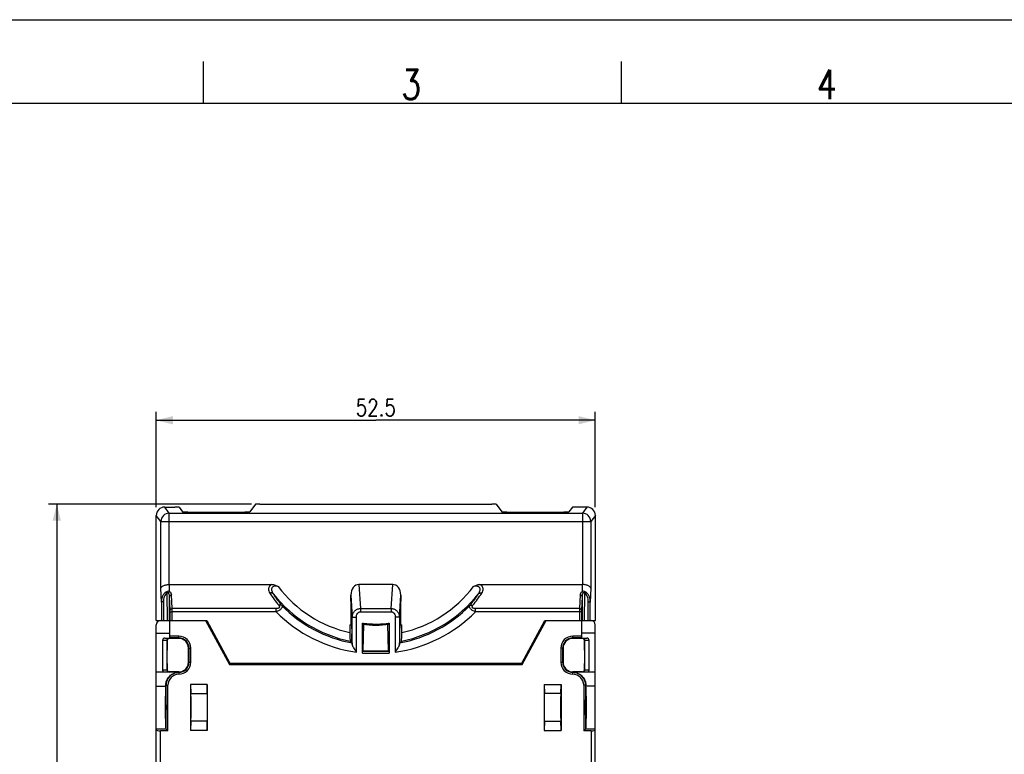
# Model space of a CAD drawing. Header units: millimetres. Extents: x 0 to 420, y 0 to 297.
# Tile 4 of 6: x 92 to 210, y 209 to 297. Entities that reach past the tile are written whole.
import ezdxf

# ---------------------------------------------------------------- set-up
doc = ezdxf.new("R2010")
doc.units = ezdxf.units.MM
doc.header["$LTSCALE"] = 23.1
doc.layers.get('0').update_dxf_attribs({"linetype": 'CONTINUOUS'})
doc.styles.get("Standard").update_dxf_attribs({"font": 'SIMPLEX.SHX', "width": 0.8})
doc.dimstyles.new('DIMSTYLE_1', dxfattribs={"dimtxt": 2, "dimasz": 2, "dimexe": 1, "dimexo": 1, "dimgap": 0.5, "dimtad": 1, "dimdec": 0, "dimdsep": 46, "dimtxsty": 'Standard', "dimblk": '_FILLED', "dimblk1": '_FILLED', "dimblk2": '_FILLED', "dimcen": 0.09, "dimazin": 2, "dimtp": 0.3, "dimtm": 0.3, "dimtfac": 1, "dimtdec": 0, "dimtofl": 0, "dimtmove": 0, "dimatfit": 3, "dimldrblk": '_FILLED', "dimfxl": 0, "dimtolj": 1, "dimarcsym": 0})
doc.dimstyles.new('DIMSTYLE_2', dxfattribs={"dimtxt": 2, "dimasz": 2, "dimexe": 1, "dimexo": 1, "dimgap": 0.5, "dimtad": 1, "dimdsep": 46, "dimtxsty": 'Standard', "dimblk": '_FILLED', "dimblk1": '_FILLED', "dimblk2": '_FILLED', "dimcen": 0.09, "dimazin": 2, "dimtp": 0.3, "dimtm": 0.3, "dimtfac": 1, "dimtofl": 0, "dimtmove": 0, "dimatfit": 3, "dimldrblk": '_FILLED', "dimfxl": 0, "dimtolj": 1, "dimarcsym": 0})

# ---------------------------------------------------------------- blocks, each defined once
blk = doc.blocks.new('_FILLED')
at = {"color": 0, "linetype": 'ByBlock'}
blk.add_solid([(0, 0), (-1, 0.25), (-1, -0.25)], dxfattribs=at)
blk = doc.blocks.new('*D1')
at = {"color": 8}
for p, q in [((119.77, 239.03), (95.49, 239.03)), ((96.49, 239.03), (96.49, 180.1)), ((96.49, 121.18), (96.49, 180.1)), ((119.77, 121.18), (95.49, 121.18))]:
    blk.add_line(p, q, dxfattribs=at)
at = {"color": 8, "xscale": 2, "yscale": 2, "zscale": 2}
for p, rotation in [((96.49, 239.03), 90), ((96.49, 121.18), 270)]:
    blk.add_blockref('_FILLED', p, dxfattribs=dict(at, rotation=rotation))
at = {"color": 8, "insert": (93.99, 180.1), "char_height": 2, "width": 4.8, "attachment_point": 2, "rotation": 90, "line_spacing_factor": 0.9}
blk.add_mtext('118', dxfattribs=at)
blk = doc.blocks.new('*D2')
at = {"color": 8}
for p, q in [((108.39, 238.68), (108.39, 250.07)), ((160.89, 238.68), (160.89, 250.07)), ((108.39, 249.07), (134.64, 249.07)), ((160.89, 249.07), (134.64, 249.07))]:
    blk.add_line(p, q, dxfattribs=at)
at = {"color": 8, "xscale": 2, "yscale": 2, "zscale": 2, "rotation": 180}
blk.add_blockref('_FILLED', (108.39, 249.07), dxfattribs=at)
at = {"color": 8, "xscale": 2, "yscale": 2, "zscale": 2}
blk.add_blockref('_FILLED', (160.89, 249.07), dxfattribs=at)
at = {"color": 8, "insert": (134.64, 251.57), "char_height": 2, "width": 6.4, "attachment_point": 2, "line_spacing_factor": 0.9}
blk.add_mtext('52.5', dxfattribs=at)

msp = doc.modelspace()

# ---------------------------------------------------------------- linework, layer by layer
at = {"color": 7}
for p, q in [((0, 297), (420, 297)), ((114, 292), (114, 287)), ((164, 292), (164, 287)), ((25, 287), (410, 287)), ((109.94, 237.944), (109.389, 238.678)), ((109.389, 238.678), (110.62, 238.678)), ((109.94, 229.41), (109.94, 237.944)), ((109.94, 237.944), (159.341, 237.944)), ((111.133, 238.66), (110.62, 238.678)), ((111.133, 238.66), (111.54, 238.118)), ((112.54, 238.084), (118.591, 238.084)), ((120.259, 239.009), (119.591, 238.118)), ((120.772, 239.027), (120.259, 239.009)), ((120.772, 239.027), (148.508, 239.027)), ((149.021, 239.009), (148.508, 239.027)), ((149.021, 239.009), (149.69, 238.118)), ((150.69, 238.084), (156.741, 238.084)), ((158.147, 238.66), (157.741, 238.118)), ((158.661, 238.678), (158.147, 238.66)), ((159.892, 238.678), (158.661, 238.678)), ((159.892, 238.678), (159.341, 237.944)), ((159.341, 237.944), (159.341, 229.41)), ((108.389, 225.102), (108.389, 237.678)), ((108.94, 236.944), (108.389, 237.678)), ((108.94, 228.958), (108.94, 236.944)), ((109.94, 236.935), (159.341, 236.935)), ((160.892, 237.678), (160.341, 236.944)), ((160.341, 236.944), (160.341, 228.958)), ((160.892, 225.102), (160.892, 237.678)), ((108.99, 227.312), (108.94, 228.958)), ((109.974, 228.558), (109.949, 229.41)), ((109.949, 229.41), (122.198, 229.41)), ((132.624, 229.41), (132.799, 226.531)), ((136.657, 229.41), (132.624, 229.41)), ((136.482, 226.531), (136.657, 229.41)), ((147.083, 229.41), (159.332, 229.41)), ((159.332, 229.41), (159.306, 228.558)), ((160.341, 228.958), (160.291, 227.312)), ((108.99, 227.312), (109, 225.102)), ((109.24, 227.353), (109.25, 225.102)), ((109.726, 225.102), (109.696, 228.417)), ((110.048, 226.342), (109.95, 227.966)), ((109.977, 225.102), (109.95, 227.966)), ((110.298, 226.531), (110.2, 228.155)), ((131.657, 228.138), (131.816, 225.518)), ((131.657, 227.434), (131.657, 228.138)), ((131.658, 227.41), (131.657, 227.434)), ((131.657, 227.41), (131.657, 224.57)), ((131.658, 227.41), (131.657, 227.41)), ((137.465, 225.518), (137.624, 228.138)), ((137.622, 227.41), (137.624, 227.434)), ((137.622, 227.41), (137.624, 227.41)), ((137.624, 228.138), (137.624, 227.434)), ((137.624, 224.57), (137.624, 227.41)), ((159.081, 228.155), (158.983, 226.531)), ((159.331, 227.966), (159.232, 226.342)), ((159.331, 227.966), (159.304, 225.102)), ((159.585, 228.416), (159.554, 225.102)), ((160.031, 225.102), (160.041, 227.353)), ((160.281, 225.102), (160.291, 227.312)), ((110.053, 225.102), (110.053, 226.152)), ((122.722, 226.531), (110.298, 226.531)), ((110.303, 225.102), (110.303, 226.149)), ((122.722, 226.149), (110.303, 226.149)), ((122.722, 226.149), (122.722, 226.531)), ((132.799, 226.531), (132.799, 226.149)), ((132.799, 226.531), (136.482, 226.531)), ((132.799, 226.149), (136.482, 226.149)), ((136.482, 226.531), (136.482, 226.149)), ((146.559, 226.149), (146.559, 226.531)), ((158.983, 226.531), (146.559, 226.531)), ((158.978, 226.149), (146.559, 226.149)), ((158.978, 226.149), (158.978, 225.102)), ((159.228, 226.152), (159.228, 225.102)), ((108.389, 225.102), (114.42, 225.102)), ((109.99, 223), (109.99, 225.102)), ((114.26, 225.102), (117.125, 219.825)), ((114.29, 225.102), (117.141, 219.852)), ((114.412, 225.102), (117.182, 220.002)), ((114.42, 225.102), (117.189, 220.002)), ((131.816, 222.265), (131.816, 225.518)), ((132.315, 221.32), (132.315, 225.513)), ((136.966, 225.513), (136.966, 221.32)), ((137.465, 225.518), (137.465, 222.265)), ((152.092, 220.002), (154.861, 225.102)), ((152.099, 220.002), (154.868, 225.102)), ((152.14, 219.852), (154.99, 225.102)), ((152.156, 219.825), (155.021, 225.102)), ((154.861, 225.102), (160.892, 225.102)), ((159.29, 223), (159.29, 225.102)), ((108.39, 202.233), (108.39, 224.602)), ((131.535, 224.598), (131.535, 223.661)), ((131.657, 224.57), (131.643, 224.573)), ((133.04, 221.18), (133.04, 224.777)), ((133.14, 221.452), (133.196, 224.63)), ((136.14, 221.452), (136.085, 224.63)), ((136.24, 224.777), (136.24, 221.18)), ((137.746, 223.661), (137.746, 224.598)), ((160.89, 202.233), (160.89, 224.602)), ((108.39, 223.602), (109.99, 223.602)), ((109.142, 222.752), (109.142, 219.152)), ((109.142, 222.752), (109.66, 222.735)), ((109.422, 223), (109.99, 223)), ((109.66, 222.733), (109.66, 219.171)), ((109.66, 222.733), (109.69, 222.702)), ((109.69, 222.702), (109.69, 221.552)), ((109.909, 222.984), (109.94, 222.952)), ((111.09, 222.952), (109.94, 222.952)), ((111.09, 223.226), (109.99, 223.226)), ((111.09, 223.012), (109.99, 223.012)), ((111.09, 222.952), (111.09, 223.226)), ((131.583, 222.625), (131.64, 222.508)), ((131.762, 222.484), (131.762, 223.499)), ((137.519, 222.484), (137.519, 223.499)), ((137.698, 222.625), (137.641, 222.508)), ((158.19, 222.952), (158.19, 223.226)), ((159.29, 223.226), (158.19, 223.226)), ((159.29, 223.012), (158.19, 223.012)), ((159.34, 222.952), (158.19, 222.952)), ((160.89, 223.602), (159.29, 223.602)), ((159.29, 223), (159.859, 223)), ((159.372, 222.984), (159.34, 222.952)), ((159.621, 222.733), (159.59, 222.702)), ((159.59, 221.552), (159.59, 222.702)), ((159.621, 222.735), (160.138, 222.752)), ((159.621, 219.171), (159.621, 222.733)), ((160.138, 219.152), (160.138, 222.752)), ((109.671, 219.952), (109.671, 221.552)), ((109.69, 221.552), (109.671, 221.552)), ((112.24, 220.102), (112.24, 221.802)), ((112.24, 221.802), (112.515, 221.802)), ((112.301, 220.102), (112.301, 221.802)), ((112.515, 220.102), (112.515, 221.802)), ((131.793, 222.421), (131.762, 222.484)), ((133.14, 221.452), (136.14, 221.452)), ((133.141, 221.479), (136.14, 221.479)), ((137.488, 222.421), (137.519, 222.484)), ((156.766, 221.802), (156.766, 220.102)), ((157.04, 221.802), (156.766, 221.802)), ((156.98, 221.802), (156.98, 220.102)), ((157.04, 221.802), (157.04, 220.102)), ((159.59, 221.552), (159.61, 221.552)), ((159.61, 221.552), (159.61, 219.952)), ((133.04, 221.18), (136.24, 221.18)), ((109.66, 219.17), (109.142, 219.152)), ((109.66, 219.171), (109.69, 219.202)), ((109.69, 219.952), (109.671, 219.952)), ((109.69, 219.952), (109.69, 219.202)), ((112.24, 220.102), (112.515, 220.102)), ((117.125, 219.825), (117.141, 219.852)), ((117.125, 219.825), (152.156, 219.825)), ((117.141, 219.852), (152.14, 219.852)), ((117.189, 220.002), (152.092, 220.002)), ((152.156, 219.825), (152.14, 219.852)), ((156.766, 220.102), (157.04, 220.102)), ((159.59, 219.202), (159.59, 219.952)), ((159.59, 219.952), (159.61, 219.952)), ((159.621, 219.171), (159.59, 219.202)), ((160.138, 219.152), (159.621, 219.17)), ((108.39, 218.952), (109.256, 218.952)), ((111.09, 218.904), (109.425, 218.904)), ((109.909, 218.92), (109.94, 218.952)), ((111.09, 218.952), (109.94, 218.952)), ((111.09, 218.952), (111.09, 218.678)), ((158.19, 218.678), (158.19, 218.952)), ((159.34, 218.952), (158.19, 218.952)), ((159.856, 218.904), (158.19, 218.904)), ((159.372, 218.92), (159.34, 218.952)), ((160.025, 218.952), (160.89, 218.952)), ((108.39, 217.241), (109.511, 217.242)), ((109.517, 217.352), (109.765, 217.352)), ((109.551, 212.102), (109.551, 217.352)), ((109.765, 211.888), (109.765, 217.352)), ((112.49, 217.452), (112.517, 216.35)), ((112.49, 217.452), (112.49, 211.952)), ((114.49, 217.452), (112.49, 217.452)), ((114.463, 216.35), (114.49, 217.452)), ((114.49, 217.452), (114.49, 211.952)), ((154.79, 217.452), (154.817, 216.35)), ((154.79, 217.452), (154.79, 211.952)), ((154.79, 217.452), (156.79, 217.452)), ((156.763, 216.35), (156.79, 217.452)), ((156.79, 217.452), (156.79, 211.952)), ((159.516, 217.352), (159.516, 211.888)), ((159.764, 217.352), (159.516, 217.352)), ((159.73, 217.352), (159.73, 212.102)), ((160.89, 217.242), (159.77, 217.242)), ((112.517, 216.35), (114.463, 216.35)), ((156.763, 216.35), (154.817, 216.35)), ((109.551, 212.102), (108.39, 212.102)), ((109.551, 212.102), (109.765, 211.888)), ((112.517, 213.054), (112.49, 211.952)), ((114.49, 211.952), (112.49, 211.952)), ((114.463, 213.054), (112.517, 213.054)), ((114.49, 211.952), (114.463, 213.054)), ((154.817, 213.054), (154.79, 211.952)), ((154.79, 211.952), (156.79, 211.952)), ((154.817, 213.054), (156.763, 213.054)), ((156.79, 211.952), (156.763, 213.054)), ((159.73, 212.102), (159.516, 211.888)), ((160.89, 212.102), (159.73, 212.102)), ((108.89, 202.602), (108.89, 211.888)), ((109.765, 211.888), (108.89, 211.888)), ((160.39, 211.888), (159.516, 211.888)), ((160.39, 211.888), (160.39, 202.602))]:
    msp.add_line(p, q, dxfattribs=at)
for centre, radius, start, end in [((109.941, 236.943), 1.001, 90.05391, 179.94285), ((159.34, 236.943), 1.001, 0.05718, 89.94607), ((134.64, 237.91), 14.584, 216.77191, 257.70741), ((134.641, 237.91), 14.584, 282.29259, 323.2281), ((134.889, 236.715), 15.373, 212.85327, 219.55278), ((134.64, 237.902), 15.58, 218.02413, 258.68399), ((134.887, 236.34), 14.876, 212.69005, 219.40288), ((134.641, 237.902), 15.58, 281.31601, 321.97586), ((134.404, 236.332), 14.863, 320.59418, 327.31289), ((134.402, 236.708), 15.36, 320.44434, 327.1496), ((134.641, 237.88), 16.723, 224.54495, 262.00623), ((134.64, 237.888), 15.727, 224.33757, 259.56742), ((134.64, 237.88), 16.723, 277.99377, 315.45505), ((134.641, 237.888), 15.727, 280.43258, 315.66243), ((108.89, 224.602), 0.5, 90, 180), ((160.39, 224.602), 0.5, 0, 90), ((134.64, 237.911), 13.67, 256.87083, 257.33578), ((134.639, 237.871), 13.191, 263.03826, 263.77854), ((134.64, 238.052), 13.5, 263.19267, 276.80733), ((134.64, 238.202), 14.5, 263.66405, 264.22323), ((134.64, 237.881), 13.201, 263.77854, 264.58769), ((134.64, 237.881), 13.201, 275.41231, 276.22146), ((134.642, 237.871), 13.191, 276.22146, 276.96174), ((134.64, 238.202), 14.5, 275.77677, 276.33595), ((134.64, 237.911), 13.67, 282.6061, 283.12917), ((111.09, 221.802), 1.424, 0, 90), ((111.09, 221.802), 1.21, 0, 90), ((111.09, 221.802), 1.15, 0, 90), ((134.64, 238.202), 15.5, 264.07504, 264.53216), ((134.64, 238.202), 15.5, 275.46784, 275.92496), ((158.19, 221.802), 1.424, 90, 180), ((158.19, 221.802), 1.21, 90, 180), ((158.19, 221.802), 1.15, 90, 180), ((134.64, 237.893), 15.676, 258.9656, 259.41832), ((134.64, 237.893), 15.676, 280.58168, 281.0344), ((111.09, 220.102), 1.424, 270, 360), ((111.09, 220.102), 1.21, 270, 360), ((111.09, 220.102), 1.15, 270, 360), ((158.19, 220.102), 1.424, 180, 270), ((158.19, 220.102), 1.21, 180, 270), ((158.19, 220.102), 1.15, 180, 270), ((111.09, 217.352), 1.54, 90, 180), ((111.09, 217.352), 1.326, 90, 180), ((158.19, 217.352), 1.54, 0, 90), ((158.19, 217.352), 1.326, 0, 90)]:
    msp.add_arc(centre, radius, start, end, dxfattribs=at)
for centre, major_axis, ratio, start_param, end_param in [((109.39, 237.677), (0.727, -0.688), 0.9993139, 2.3287812, 3.8988923), ((112.54, 238.119), (1, 0), 0.0349115, -3.1154127, -1.5707963), ((118.591, 238.119), (1, 0), 0.0349115, -1.5707963, -0.0261799), ((150.69, 238.119), (1, 0), 0.0349115, -3.1154127, -1.5707963), ((156.741, 238.119), (1, 0), 0.0349115, -1.5707963, -0.0261799), ((159.891, 237.677), (0.727, 0.688), 0.9993139, -0.7572996, 0.8128115), ((109.966, 228.093), (-0.04, 1.317), 0.7591354, -0.0231909, -0.0140475), ((132.658, 228.093), (-0.08, 1.316), 0.7586849, -0.0463611, 1.4903688), ((136.622, 228.093), (0.08, 1.316), 0.7586849, -1.4903688, 0.0463611), ((159.315, 228.093), (0.04, 1.317), 0.7591354, 0.0140475, 0.0231909), ((137.067, 237.009), (11.129, -11.126), 0.845283, -1.249547, -1.2456424), ((132.214, 237.009), (11.129, 11.126), 0.845283, -1.8959503, -1.8920457), ((109.424, 222.75), (0.281, -0.009), 0.8880059, 1.6087593, 3.171534), ((109.94, 222.702), (0.177, -0.177), 0.9996955, 8.6395321, 10.2100238), ((159.34, 222.702), (-0.177, -0.177), 0.9996955, 2.3563468, 3.9268385), ((159.857, 222.75), (0.281, 0.009), 0.8880059, -0.0299413, 1.5328333), ((109.424, 219.154), (0.281, 0.009), 0.8880059, 3.1116513, 4.0444192), ((109.94, 219.202), (0.177, 0.177), 0.9996955, 2.3563468, 3.9268385), ((159.34, 219.202), (-0.177, 0.177), 0.9996955, 2.3563468, 3.9268385), ((159.857, 219.154), (0.281, -0.009), 0.8880059, -0.9028266, 0.0299413), ((109.521, 214.702), (0, 2.6), 0.0174551, 0.2158349, 3.1415927), ((109.504, 219.195), (0, 2), 0.0174551, -2.9257578, -2.7430699), ((159.76, 214.702), (0, 2.6), 0.0174551, 3.1415927, 6.0673505), ((159.777, 219.195), (0, 2), 0.0174551, -3.5401154, -3.3574275), ((112.512, 214.702), (0, 1.75), 0.0087269, -2.7988892, -0.3427035), ((114.469, 214.702), (0, 1.75), 0.0087269, 0.3427035, 2.7988892), ((154.812, 214.702), (0, 1.75), 0.0087269, -2.7988892, -0.3427035), ((156.769, 214.702), (0, 1.75), 0.0087269, 0.3427035, 2.7988892), ((108.89, 212.021), (0.5, 0), 0.2662906, -3.1415927, -1.5707963), ((160.39, 212.021), (0.5, 0), 0.2662906, -1.5707963, 0)]:
    msp.add_ellipse(centre, major_axis=major_axis, ratio=ratio, start_param=start_param, end_param=end_param, dxfattribs=at)
for centre, major_axis, ratio in [((109.52, 214.702), (0, 1.67), 0.0174577), ((112.512, 214.702), (0, 1.3), 0.0087269), ((156.769, 214.702), (0, 1.3), 0.0087269), ((159.76, 214.702), (0, 1.67), 0.0174577)]:
    msp.add_ellipse(centre, major_axis=major_axis, ratio=ratio, dxfattribs=at)
for points, knots in [([(108.94, 236.944), (108.942, 236.943), (108.95, 236.943), (108.966, 236.942), (108.992, 236.941), (109.026, 236.941), (109.069, 236.94), (109.142, 236.939), (109.25, 236.938), (109.399, 236.937), (109.568, 236.936), (109.75, 236.936), (109.876, 236.935), (109.94, 236.935)], [0, 0, 0, 0, 0.0072338, 0.0236746, 0.0491995, 0.0835852, 0.1264842, 0.1775278, 0.3020369, 0.4524965, 0.6232533, 0.8081348, 1, 1, 1, 1]), ([(159.341, 236.935), (159.405, 236.935), (159.531, 236.936), (159.713, 236.936), (159.882, 236.937), (160.03, 236.938), (160.139, 236.939), (160.212, 236.94), (160.255, 236.941), (160.289, 236.941), (160.314, 236.942), (160.331, 236.943), (160.339, 236.943), (160.341, 236.944)], [0, 0, 0, 0, 0.1918554, 0.3767234, 0.5474822, 0.6979466, 0.8224586, 0.8735029, 0.9164051, 0.9507945, 0.9763212, 0.9927647, 1, 1, 1, 1]), ([(108.94, 228.958), (108.948, 229.098), (109.148, 229.242), (109.378, 229.328), (109.551, 229.373), (109.741, 229.401), (109.872, 229.409), (109.94, 229.41)], [0, 0, 0, 0, 0.3637346, 0.5020681, 0.657154, 0.8251238, 1, 1, 1, 1]), ([(109.604, 228.549), (109.498, 228.492), (109.311, 228.331), (109.122, 228.02), (109.013, 227.673), (108.99, 227.432), (108.99, 227.312)], [0, 0, 0, 0, 0.2496866, 0.4997424, 0.7498783, 1, 1, 1, 1]), ([(109.974, 228.558), (109.92, 228.587), (109.79, 228.62), (109.662, 228.581), (109.604, 228.549)], [0, 0, 0, 0, 0.4833374, 1, 1, 1, 1]), ([(109.604, 228.549), (109.61, 228.54), (109.643, 228.497), (109.673, 228.453), (109.696, 228.416)], [0, 0, 0, 0, 0.2043701, 1, 1, 1, 1]), ([(109.696, 228.416), (109.705, 228.428), (109.722, 228.445), (109.75, 228.457), (109.78, 228.457), (109.811, 228.436), (109.828, 228.414), (109.835, 228.403)], [0, 0, 0, 0, 0.2636367, 0.3951304, 0.5224196, 0.7631009, 1, 1, 1, 1]), ([(109.835, 228.403), (109.852, 228.435), (109.893, 228.493), (109.946, 228.54), (109.974, 228.558)], [0, 0, 0, 0, 0.517812, 1, 1, 1, 1]), ([(109.974, 228.558), (110.043, 228.511), (110.152, 228.387), (110.195, 228.229), (110.2, 228.155)], [0, 0, 0, 0, 0.5294026, 1, 1, 1, 1]), ([(122.198, 229.41), (122.096, 229.358), (121.956, 229.254), (121.85, 229.067), (121.802, 228.879), (121.833, 228.632), (121.921, 228.459), (121.975, 228.376)], [0, 0, 0, 0, 0.2834595, 0.4078166, 0.5253958, 0.75638, 1, 1, 1, 1]), ([(122.958, 229.18), (122.882, 229.195), (122.73, 229.217), (122.506, 229.211), (122.334, 229.15), (122.238, 229.061), (122.177, 228.958), (122.157, 228.809), (122.193, 228.634), (122.266, 228.465), (122.331, 228.358), (122.367, 228.305)], [0, 0, 0, 0, 0.1481126, 0.2925749, 0.424665, 0.4842315, 0.5404801, 0.6493601, 0.7614101, 0.8784122, 1, 1, 1, 1]), ([(122.198, 229.41), (122.331, 229.41), (122.598, 229.355), (122.84, 229.242), (122.958, 229.18)], [0, 0, 0, 0, 0.49944, 1, 1, 1, 1]), ([(146.322, 229.18), (146.382, 229.211), (146.502, 229.27), (146.749, 229.369), (146.95, 229.41), (147.083, 229.41)], [0, 0, 0, 0, 0.2504563, 0.5008928, 1, 1, 1, 1]), ([(146.914, 228.305), (146.95, 228.358), (147.015, 228.465), (147.088, 228.634), (147.124, 228.809), (147.104, 228.958), (147.043, 229.061), (146.973, 229.126), (146.883, 229.173), (146.742, 229.212), (146.551, 229.218), (146.399, 229.195), (146.322, 229.18)], [0, 0, 0, 0, 0.1215264, 0.2384678, 0.3504185, 0.4591205, 0.515216, 0.5747688, 0.6389331, 0.7075245, 0.8519596, 1, 1, 1, 1]), ([(147.306, 228.376), (147.36, 228.459), (147.448, 228.633), (147.479, 228.879), (147.431, 229.067), (147.324, 229.254), (147.185, 229.358), (147.083, 229.41)], [0, 0, 0, 0, 0.2438017, 0.4748307, 0.5923432, 0.7166578, 1, 1, 1, 1]), ([(159.081, 228.155), (159.086, 228.229), (159.128, 228.387), (159.237, 228.511), (159.306, 228.558)], [0, 0, 0, 0, 0.470537, 1, 1, 1, 1]), ([(159.677, 228.549), (159.619, 228.581), (159.491, 228.62), (159.361, 228.587), (159.306, 228.558)], [0, 0, 0, 0, 0.5166535, 1, 1, 1, 1]), ([(159.446, 228.403), (159.429, 228.435), (159.388, 228.493), (159.335, 228.54), (159.306, 228.558)], [0, 0, 0, 0, 0.517813, 1, 1, 1, 1]), ([(160.341, 228.958), (160.333, 229.098), (160.132, 229.242), (159.903, 229.328), (159.729, 229.373), (159.54, 229.401), (159.408, 229.409), (159.341, 229.41)], [0, 0, 0, 0, 0.3637346, 0.5020681, 0.657154, 0.8251238, 1, 1, 1, 1]), ([(159.446, 228.403), (159.453, 228.414), (159.47, 228.436), (159.501, 228.456), (159.531, 228.457), (159.559, 228.445), (159.575, 228.428), (159.585, 228.416)], [0, 0, 0, 0, 0.2361314, 0.476903, 0.6047433, 0.7362681, 1, 1, 1, 1]), ([(159.585, 228.416), (159.593, 228.429), (159.623, 228.475), (159.653, 228.519), (159.677, 228.549)], [0, 0, 0, 0, 0.2864797, 1, 1, 1, 1]), ([(160.291, 227.312), (160.291, 227.432), (160.268, 227.673), (160.159, 228.02), (159.97, 228.331), (159.782, 228.492), (159.677, 228.549)], [0, 0, 0, 0, 0.2502716, 0.500463, 0.7504615, 1, 1, 1, 1]), ([(109.24, 227.353), (109.208, 227.353), (109.15, 227.351), (109.073, 227.343), (109.022, 227.333), (108.997, 227.322), (108.99, 227.315), (108.99, 227.312)], [0, 0, 0, 0, 0.365445, 0.6787962, 0.8966564, 0.9617563, 1, 1, 1, 1]), ([(109.696, 228.417), (109.528, 228.312), (109.353, 228.037), (109.255, 227.654), (109.239, 227.453), (109.24, 227.353)], [0, 0, 0, 0, 0.4975331, 0.7488677, 1, 1, 1, 1]), ([(109.835, 228.403), (109.857, 228.371), (109.891, 228.301), (109.934, 228.155), (109.948, 228.042), (109.95, 227.966)], [0, 0, 0, 0, 0.2544868, 0.504759, 1, 1, 1, 1]), ([(109.95, 227.966), (109.951, 227.991), (109.968, 228.043), (110.026, 228.103), (110.106, 228.144), (110.168, 228.154), (110.2, 228.155)], [0, 0, 0, 0, 0.2169459, 0.4562895, 0.7207843, 1, 1, 1, 1]), ([(122.367, 228.305), (122.346, 228.327), (122.294, 228.365), (122.197, 228.395), (122.088, 228.4), (122.013, 228.386), (121.975, 228.376)], [0, 0, 0, 0, 0.2187872, 0.4563079, 0.7173549, 1, 1, 1, 1]), ([(146.914, 228.305), (146.935, 228.327), (146.987, 228.365), (147.084, 228.395), (147.193, 228.4), (147.268, 228.386), (147.306, 228.376)], [0, 0, 0, 0, 0.2187866, 0.4563072, 0.7173545, 1, 1, 1, 1]), ([(159.081, 228.155), (159.113, 228.154), (159.175, 228.144), (159.255, 228.103), (159.313, 228.043), (159.33, 227.991), (159.331, 227.966)], [0, 0, 0, 0, 0.2792157, 0.5437105, 0.7830541, 1, 1, 1, 1]), ([(159.331, 227.966), (159.333, 228.042), (159.347, 228.155), (159.39, 228.301), (159.424, 228.371), (159.446, 228.403)], [0, 0, 0, 0, 0.4951968, 0.7454604, 1, 1, 1, 1]), ([(160.041, 227.353), (160.042, 227.453), (160.026, 227.654), (159.927, 228.037), (159.753, 228.312), (159.585, 228.416)], [0, 0, 0, 0, 0.2512595, 0.5026557, 1, 1, 1, 1]), ([(160.041, 227.353), (160.073, 227.353), (160.131, 227.351), (160.207, 227.343), (160.259, 227.333), (160.284, 227.322), (160.291, 227.315), (160.291, 227.312)], [0, 0, 0, 0, 0.3654455, 0.6787969, 0.896657, 0.9617568, 1, 1, 1, 1]), ([(110.048, 226.342), (110.05, 226.367), (110.066, 226.418), (110.124, 226.479), (110.205, 226.519), (110.266, 226.53), (110.298, 226.531)], [0, 0, 0, 0, 0.2169459, 0.4562895, 0.7207843, 1, 1, 1, 1]), ([(110.053, 226.152), (110.053, 226.169), (110.053, 226.233), (110.051, 226.297), (110.048, 226.342)], [0, 0, 0, 0, 0.2806922, 1, 1, 1, 1]), ([(110.053, 226.152), (110.055, 226.151), (110.063, 226.151), (110.078, 226.151), (110.102, 226.15), (110.147, 226.15), (110.214, 226.15), (110.272, 226.149), (110.303, 226.149)], [0, 0, 0, 0, 0.0279228, 0.0906697, 0.1861745, 0.3107569, 0.6289666, 1, 1, 1, 1]), ([(110.303, 226.149), (110.303, 226.185), (110.302, 226.312), (110.301, 226.439), (110.298, 226.531)], [0, 0, 0, 0, 0.2807064, 1, 1, 1, 1]), ([(123.036, 226.926), (123.053, 226.905), (123.083, 226.863), (123.115, 226.794), (123.124, 226.719), (123.095, 226.644), (123.025, 226.587), (122.9, 226.54), (122.793, 226.531), (122.722, 226.531)], [0, 0, 0, 0, 0.1134837, 0.2206178, 0.3228999, 0.4286516, 0.5517193, 0.6936597, 1, 1, 1, 1]), ([(123.392, 226.897), (123.41, 226.872), (123.437, 226.814), (123.441, 226.713), (123.403, 226.605), (123.326, 226.498), (123.212, 226.394), (123.014, 226.263), (122.842, 226.189), (122.722, 226.149)], [0, 0, 0, 0, 0.0809674, 0.1644707, 0.2601948, 0.3753185, 0.5115463, 0.6653262, 1, 1, 1, 1]), ([(123.392, 226.897), (123.371, 226.914), (123.321, 226.942), (123.233, 226.96), (123.135, 226.955), (123.069, 226.938), (123.036, 226.926)], [0, 0, 0, 0, 0.2172089, 0.4537501, 0.7150042, 1, 1, 1, 1]), ([(131.816, 225.518), (131.818, 225.644), (131.868, 225.901), (132.077, 226.234), (132.401, 226.47), (132.666, 226.529), (132.799, 226.531)], [0, 0, 0, 0, 0.2448117, 0.4925461, 0.7445835, 1, 1, 1, 1]), ([(132.315, 225.513), (132.315, 225.587), (132.334, 225.735), (132.421, 225.94), (132.553, 226.077), (132.688, 226.138), (132.762, 226.149), (132.799, 226.149)], [0, 0, 0, 0, 0.2502596, 0.5001877, 0.7493256, 0.8746401, 1, 1, 1, 1]), ([(136.482, 226.531), (136.614, 226.529), (136.879, 226.47), (137.204, 226.234), (137.413, 225.9), (137.463, 225.644), (137.465, 225.518)], [0, 0, 0, 0, 0.2554454, 0.5076707, 0.7553443, 1, 1, 1, 1]), ([(136.482, 226.149), (136.519, 226.149), (136.593, 226.139), (136.728, 226.076), (136.859, 225.94), (136.947, 225.734), (136.966, 225.587), (136.966, 225.513)], [0, 0, 0, 0, 0.1253222, 0.2507104, 0.5000337, 0.7498622, 1, 1, 1, 1]), ([(146.559, 226.149), (146.439, 226.189), (146.267, 226.263), (146.069, 226.394), (145.955, 226.498), (145.878, 226.605), (145.84, 226.713), (145.844, 226.814), (145.871, 226.872), (145.889, 226.897)], [0, 0, 0, 0, 0.3346748, 0.4884545, 0.6246823, 0.7398057, 0.8355299, 0.9190331, 1, 1, 1, 1]), ([(145.889, 226.897), (145.909, 226.914), (145.96, 226.942), (146.048, 226.96), (146.146, 226.955), (146.212, 226.938), (146.245, 226.926)], [0, 0, 0, 0, 0.2172013, 0.4537416, 0.7149991, 1, 1, 1, 1]), ([(146.559, 226.531), (146.487, 226.531), (146.381, 226.54), (146.255, 226.587), (146.186, 226.644), (146.156, 226.719), (146.166, 226.794), (146.198, 226.863), (146.228, 226.905), (146.245, 226.926)], [0, 0, 0, 0, 0.3063412, 0.4482814, 0.571349, 0.6771006, 0.7793828, 0.8865171, 1, 1, 1, 1]), ([(158.983, 226.531), (158.982, 226.504), (158.979, 226.377), (158.978, 226.25), (158.978, 226.149)], [0, 0, 0, 0, 0.2073626, 1, 1, 1, 1]), ([(159.228, 226.152), (159.226, 226.151), (159.218, 226.151), (159.202, 226.151), (159.179, 226.15), (159.134, 226.15), (159.066, 226.15), (159.009, 226.149), (158.978, 226.149)], [0, 0, 0, 0, 0.0279229, 0.0906698, 0.1861748, 0.3107573, 0.6289669, 1, 1, 1, 1]), ([(159.232, 226.342), (159.231, 226.367), (159.215, 226.418), (159.157, 226.479), (159.076, 226.519), (159.014, 226.53), (158.983, 226.531)], [0, 0, 0, 0, 0.2169459, 0.4562895, 0.7207843, 1, 1, 1, 1]), ([(159.232, 226.342), (159.232, 226.329), (159.229, 226.265), (159.228, 226.202), (159.228, 226.152)], [0, 0, 0, 0, 0.2074304, 1, 1, 1, 1]), ([(131.816, 225.518), (131.82, 225.517), (131.835, 225.517), (131.866, 225.516), (131.913, 225.515), (131.975, 225.515), (132.049, 225.514), (132.163, 225.514), (132.253, 225.513), (132.315, 225.513)], [0, 0, 0, 0, 0.0279228, 0.0906698, 0.1861746, 0.3107571, 0.4601023, 0.6289669, 1, 1, 1, 1]), ([(137.465, 225.518), (137.461, 225.517), (137.445, 225.517), (137.415, 225.516), (137.367, 225.515), (137.306, 225.515), (137.232, 225.514), (137.118, 225.514), (137.028, 225.513), (136.966, 225.513)], [0, 0, 0, 0, 0.0279229, 0.0906698, 0.1861747, 0.3107572, 0.4601025, 0.628967, 1, 1, 1, 1]), ([(131.71, 224.541), (131.713, 224.539), (131.716, 224.53), (131.721, 224.512), (131.726, 224.484), (131.73, 224.448), (131.735, 224.403), (131.741, 224.326), (131.748, 224.212), (131.754, 224.057), (131.758, 223.882), (131.761, 223.694), (131.762, 223.565), (131.762, 223.499)], [0, 0, 0, 0, 0.0090171, 0.026693, 0.0533462, 0.0887937, 0.1326496, 0.1844829, 0.3098524, 0.4599688, 0.6291599, 0.8114336, 1, 1, 1, 1]), ([(133.395, 224.738), (133.602, 224.719), (134.431, 224.66), (135.265, 224.68), (135.886, 224.738)], [0, 0, 0, 0, 0.2501467, 1, 1, 1, 1]), ([(137.519, 223.499), (137.519, 223.565), (137.52, 223.694), (137.522, 223.882), (137.527, 224.057), (137.533, 224.212), (137.54, 224.326), (137.546, 224.403), (137.55, 224.448), (137.555, 224.484), (137.56, 224.512), (137.564, 224.53), (137.568, 224.539), (137.571, 224.541)], [0, 0, 0, 0, 0.1885664, 0.3708401, 0.5400312, 0.6901476, 0.8155171, 0.8673504, 0.9112063, 0.9466538, 0.973307, 0.9909829, 1, 1, 1, 1]), ([(109.66, 222.735), (109.66, 222.799), (109.715, 222.93), (109.846, 222.983), (109.909, 222.984)], [0, 0, 0, 0, 0.5050346, 1, 1, 1, 1]), ([(131.535, 223.661), (131.535, 223.538), (131.537, 223.358), (131.543, 223.127), (131.548, 222.976), (131.555, 222.847), (131.563, 222.745), (131.57, 222.679), (131.577, 222.643), (131.581, 222.63), (131.583, 222.625)], [0, 0, 0, 0, 0.3557436, 0.5196621, 0.6669833, 0.7926833, 0.8923039, 0.9621921, 0.9851742, 1, 1, 1, 1]), ([(137.698, 222.625), (137.7, 222.63), (137.703, 222.643), (137.711, 222.679), (137.718, 222.745), (137.726, 222.847), (137.733, 222.976), (137.738, 223.127), (137.744, 223.358), (137.746, 223.538), (137.746, 223.661)], [0, 0, 0, 0, 0.0148258, 0.0378083, 0.107698, 0.2073209, 0.3330226, 0.4803435, 0.6442603, 1, 1, 1, 1]), ([(159.372, 222.984), (159.435, 222.983), (159.566, 222.93), (159.621, 222.799), (159.621, 222.735)], [0, 0, 0, 0, 0.4949654, 1, 1, 1, 1]), ([(131.793, 222.421), (131.796, 222.415), (131.8, 222.398), (131.806, 222.365), (131.811, 222.319), (131.814, 222.284), (131.816, 222.265)], [0, 0, 0, 0, 0.128317, 0.3394891, 0.6317028, 1, 1, 1, 1]), ([(132.315, 221.32), (132.261, 221.405), (132.154, 221.573), (132.028, 221.782), (131.937, 221.946), (131.88, 222.06), (131.837, 222.165), (131.818, 222.233), (131.816, 222.265)], [0, 0, 0, 0, 0.2819558, 0.5547446, 0.6836128, 0.8039216, 0.9113629, 1, 1, 1, 1]), ([(137.465, 222.265), (137.463, 222.233), (137.444, 222.165), (137.401, 222.06), (137.344, 221.946), (137.253, 221.782), (137.127, 221.573), (137.02, 221.405), (136.966, 221.32)], [0, 0, 0, 0, 0.088609, 0.1960444, 0.3163421, 0.4452177, 0.7180013, 1, 1, 1, 1]), ([(137.465, 222.265), (137.467, 222.284), (137.47, 222.319), (137.475, 222.365), (137.481, 222.398), (137.485, 222.415), (137.488, 222.421)], [0, 0, 0, 0, 0.3682972, 0.6605109, 0.871683, 1, 1, 1, 1]), ([(109.66, 219.171), (109.66, 219.107), (109.713, 218.974), (109.846, 218.921), (109.909, 218.92)], [0, 0, 0, 0, 0.5050291, 1, 1, 1, 1]), ([(159.621, 219.17), (159.621, 219.105), (159.566, 218.974), (159.435, 218.921), (159.372, 218.92)], [0, 0, 0, 0, 0.5050346, 1, 1, 1, 1]), ([(109.517, 217.352), (109.523, 217.486), (109.572, 217.819), (109.831, 218.341), (110.367, 218.79), (110.849, 218.904), (111.09, 218.904)], [0, 0, 0, 0, 0.1651394, 0.4126954, 0.7023116, 1, 1, 1, 1]), ([(158.19, 218.904), (158.431, 218.904), (158.914, 218.79), (159.45, 218.341), (159.708, 217.819), (159.758, 217.486), (159.764, 217.352)], [0, 0, 0, 0, 0.2976937, 0.5873093, 0.8348601, 1, 1, 1, 1])]:
    msp.add_open_spline(points, degree=3, knots=knots, dxfattribs=at)
for points in [[(109.425, 218.904), (109.367, 218.904), (109.306, 218.921), (109.256, 218.952)], [(160.025, 218.952), (159.975, 218.921), (159.914, 218.904), (159.856, 218.904)]]:
    msp.add_open_spline(points, degree=3, dxfattribs=at)

# ---------------------------------------------------------------- texts
at = {"color": 8, "char_height": 3.5, "width": 2.8, "attachment_point": 1, "line_spacing_factor": 0.9}
for s, insert in [('3', (137.681, 291)), ('4', (187.383, 291))]:
    msp.add_mtext(s, dxfattribs=dict(at, insert=insert))

# ---------------------------------------------------------------- dimensions: what is measured, and where the dimension line sits
at = {"color": 8}
dim = msp.add_linear_dim(base=(160.892, 249.069), p1=(108.389, 237.678), p2=(160.892, 237.678), dimstyle='DIMSTYLE_2', dxfattribs=at)
dim.commit()
dim.dimension.update_dxf_attribs({"geometry": '*D2', "text_midpoint": (134.69, 249.069), "dimtype": 160})
dim = msp.add_linear_dim(base=(96.493, 121.177), p1=(120.772, 239.027), p2=(120.772, 121.177), angle=270, dimstyle='DIMSTYLE_1', dxfattribs=at)
dim.commit()
dim.dimension.update_dxf_attribs({"geometry": '*D1', "text_midpoint": (96.493, 180.352), "dimtype": 160})

doc.saveas('drawing.dxf')
